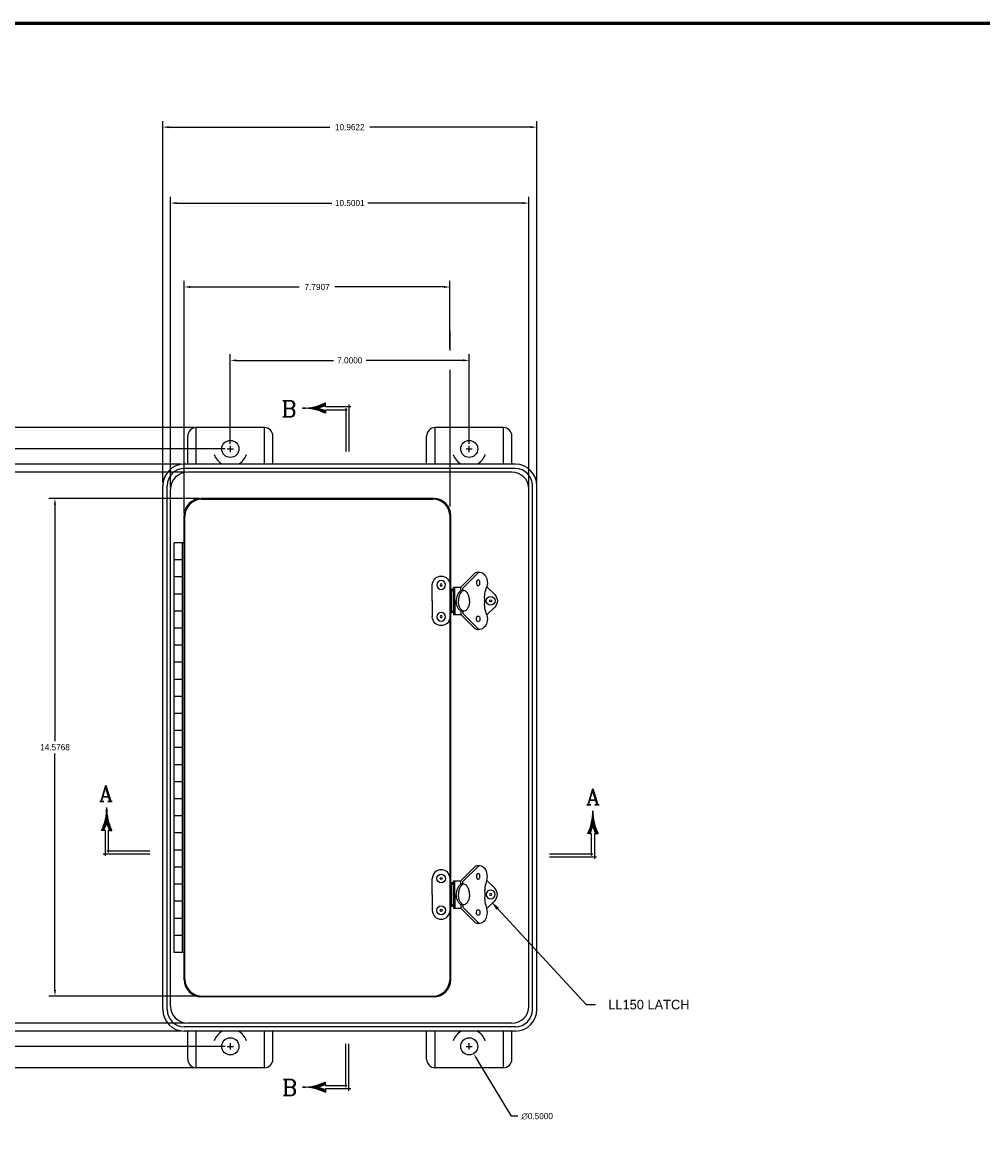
# Model space of a CAD drawing. Extents: x 0 to 96, y 0 to 62.6.
# Tile 3 of 7: x 16.4 to 44.5, y 29.8 to 62.6. Entities that reach past the tile are written whole.
import ezdxf
from ezdxf.enums import TextEntityAlignment as Align

# ---------------------------------------------------------------- set-up
doc = ezdxf.new("R2010")
doc.units = 0
doc.header["$LTSCALE"] = 2
doc.header["$MEASUREMENT"] = 0
doc.layers.get('0').update_dxf_attribs({"linetype": 'CONTINUOUS'})
doc.layers.add('DIM', color=3, linetype='CONTINUOUS')
doc.layers.add('TITLE', color=1, linetype='CONTINUOUS')
doc.styles.add('COMPLEX', font='ROMANC')
doc.dimstyles.get("Standard").update_dxf_attribs({"dimtxt": 0.18, "dimasz": 0.18, "dimexe": 0.18, "dimexo": 0.0625, "dimgap": 0.09, "dimtad": 0, "dimtih": 1, "dimtoh": 1, "dimdec": 4, "dimzin": 0, "dimdsep": 46, "dimtxsty": 'Standard', "dimcen": 0.09, "dimadec": 0, "dimazin": 0, "dimtfac": 1, "dimtdec": 4, "dimtofl": 0, "dimtmove": 0, "dimatfit": 3, "dimfxl": 0, "dimtolj": 1, "dimtzin": 0, "dimarcsym": 0})

# ---------------------------------------------------------------- blocks, each defined once
blk = doc.blocks.new('*D24')
at = {"layer": 'DIM', "color": 0, "lineweight": -2}
for p, q in [((20.496, 49.143), (20.496, 59.736)), ((31.458, 49.143), (31.458, 59.736)), ((20.676, 59.556), (25.392, 59.556)), ((31.278, 59.556), (26.562, 59.556))]:
    blk.add_line(p, q, dxfattribs=at)
at = {"layer": 'DIM', "color": 0}
for points in [[(20.676, 59.586), (20.676, 59.526), (20.496, 59.556)], [(31.278, 59.586), (31.278, 59.526), (31.458, 59.556)]]:
    blk.add_solid(points, dxfattribs=at)
at = {"layer": 'DIM', "color": 0, "insert": (25.977, 59.556), "char_height": 0.18, "attachment_point": 5}
blk.add_mtext('\\A1;10.9622', dxfattribs=at)
blk = doc.blocks.new('*D25')
at = {"layer": 'DIM', "color": 0, "lineweight": -2}
for p, q in [((21.036, 49.683), (11.848, 49.683)), ((12.028, 49.503), (12.028, 41.591)), ((12.028, 33.257), (12.028, 41.231)), ((21.036, 33.077), (11.848, 33.077))]:
    blk.add_line(p, q, dxfattribs=at)
at = {"layer": 'DIM', "color": 0}
for points in [[(11.998, 49.503), (12.058, 49.503), (12.028, 49.683)], [(11.998, 33.257), (12.058, 33.257), (12.028, 33.077)]]:
    blk.add_solid(points, dxfattribs=at)
at = {"layer": 'DIM', "color": 0, "insert": (12.028, 41.411), "char_height": 0.18, "attachment_point": 5}
blk.add_mtext('\\A1;16.6057', dxfattribs=at)
blk = doc.blocks.new('*D26')
at = {"layer": 'DIM', "color": 0, "lineweight": -2}
for p, q in [((21.165, 49.452), (14.542, 49.452)), ((14.722, 49.272), (14.722, 41.591)), ((14.722, 33.488), (14.722, 41.231)), ((21.165, 33.308), (14.542, 33.308))]:
    blk.add_line(p, q, dxfattribs=at)
at = {"layer": 'DIM', "color": 0}
for points in [[(14.692, 49.272), (14.752, 49.272), (14.722, 49.452)], [(14.692, 33.488), (14.752, 33.488), (14.722, 33.308)]]:
    blk.add_solid(points, dxfattribs=at)
at = {"layer": 'DIM', "color": 0, "insert": (14.722, 41.411), "char_height": 0.18, "attachment_point": 5}
blk.add_mtext('\\A1;16.1436', dxfattribs=at)
blk = doc.blocks.new('*D27')
at = {"layer": 'DIM', "color": 0, "lineweight": -2}
for p, q in [((20.727, 49.014), (20.727, 57.512)), ((31.227, 49.014), (31.227, 57.512)), ((20.907, 57.332), (25.452, 57.332)), ((31.047, 57.332), (26.502, 57.332))]:
    blk.add_line(p, q, dxfattribs=at)
at = {"layer": 'DIM', "color": 0}
for points in [[(20.907, 57.362), (20.907, 57.302), (20.727, 57.332)], [(31.047, 57.362), (31.047, 57.302), (31.227, 57.332)]]:
    blk.add_solid(points, dxfattribs=at)
at = {"layer": 'DIM', "color": 0, "insert": (25.977, 57.332), "char_height": 0.18, "attachment_point": 5}
blk.add_mtext('\\A1;10.5001', dxfattribs=at)
blk = doc.blocks.new('*D42')
at = {"layer": 'DIM', "color": 0, "lineweight": -2}
for p, q in [((21.561, 48.68), (17.159, 48.68)), ((17.339, 48.5), (17.339, 41.571)), ((17.339, 34.283), (17.339, 41.211)), ((21.584, 34.103), (17.159, 34.103))]:
    blk.add_line(p, q, dxfattribs=at)
at = {"layer": 'DIM', "color": 0}
for points in [[(17.309, 48.5), (17.369, 48.5), (17.339, 48.68)], [(17.309, 34.283), (17.369, 34.283), (17.339, 34.103)]]:
    blk.add_solid(points, dxfattribs=at)
at = {"layer": 'DIM', "color": 0, "insert": (17.339, 41.391), "char_height": 0.18, "attachment_point": 5}
blk.add_mtext('\\A1;14.5768', dxfattribs=at)
blk = doc.blocks.new('*D43')
at = {"layer": 'DIM', "color": 0, "lineweight": -2}
for p, q in [((22.477, 50.282), (22.477, 52.904)), ((29.477, 50.282), (29.477, 52.904)), ((22.657, 52.724), (25.497, 52.724)), ((29.297, 52.724), (26.457, 52.724))]:
    blk.add_line(p, q, dxfattribs=at)
at = {"layer": 'DIM', "color": 0}
for points in [[(22.657, 52.754), (22.657, 52.694), (22.477, 52.724)], [(29.297, 52.754), (29.297, 52.694), (29.477, 52.724)]]:
    blk.add_solid(points, dxfattribs=at)
at = {"layer": 'DIM', "color": 0, "insert": (25.977, 52.724), "char_height": 0.18, "attachment_point": 5}
blk.add_mtext('\\A1;7.0000', dxfattribs=at)
blk = doc.blocks.new('*D44')
at = {"layer": 'DIM', "color": 0, "lineweight": -2}
for p, q in [((21.124, 48.242), (21.124, 55.054)), ((21.304, 54.874), (24.494, 54.874)), ((28.734, 54.874), (25.544, 54.874)), ((28.914, 53.079), (28.914, 55.054))]:
    blk.add_line(p, q, dxfattribs=at)
at = {"layer": 'DIM', "color": 0}
for points in [[(21.304, 54.904), (21.304, 54.844), (21.124, 54.874)], [(28.734, 54.904), (28.734, 54.844), (28.914, 54.874)]]:
    blk.add_solid(points, dxfattribs=at)
at = {"layer": 'DIM', "color": 0, "insert": (25.019, 54.874), "char_height": 0.18, "attachment_point": 5}
blk.add_mtext('\\A1;7.7907', dxfattribs=at)
blk = doc.blocks.new('*D45')
at = {"layer": 'DIM', "color": 0, "lineweight": -2}
for p, q in [((22.325, 50.13), (8.984, 50.13)), ((9.164, 49.95), (9.164, 41.56)), ((9.164, 32.81), (9.164, 41.2)), ((22.325, 32.63), (8.984, 32.63))]:
    blk.add_line(p, q, dxfattribs=at)
at = {"layer": 'DIM', "color": 0}
for points in [[(9.134, 49.95), (9.194, 49.95), (9.164, 50.13)], [(9.134, 32.81), (9.194, 32.81), (9.164, 32.63)]]:
    blk.add_solid(points, dxfattribs=at)
at = {"layer": 'DIM', "color": 0, "insert": (9.164, 41.38), "char_height": 0.18, "attachment_point": 5}
blk.add_mtext('\\A1;17.4999', dxfattribs=at)
blk = doc.blocks.new('*D46')
at = {"layer": 'DIM', "color": 0, "lineweight": -2}
for p, q in [((21.415, 50.755), (5.871, 50.755)), ((6.051, 50.575), (6.051, 41.56)), ((6.051, 32.185), (6.051, 41.2)), ((21.415, 32.005), (5.871, 32.005))]:
    blk.add_line(p, q, dxfattribs=at)
at = {"layer": 'DIM', "color": 0}
for points in [[(6.021, 50.575), (6.081, 50.575), (6.051, 50.755)], [(6.021, 32.185), (6.081, 32.185), (6.051, 32.005)]]:
    blk.add_solid(points, dxfattribs=at)
at = {"layer": 'DIM', "color": 0, "insert": (6.051, 41.38), "char_height": 0.18, "attachment_point": 5}
blk.add_mtext('\\A1;18.7500', dxfattribs=at)
blk = doc.blocks.new('*D47')
at = {"layer": 'DIM', "color": 0, "lineweight": -2}
for p, q in [((29.387, 32.63), (29.567, 32.63)), ((29.477, 32.54), (29.477, 32.72)), ((30.719, 30.581), (29.7, 32.262)), ((30.899, 30.581), (30.719, 30.581))]:
    blk.add_line(p, q, dxfattribs=at)
at = {"layer": 'DIM', "color": 0}
blk.add_solid([(29.726, 32.278), (29.675, 32.247), (29.607, 32.416)], dxfattribs=at)
at = {"layer": 'DIM', "color": 0, "insert": (31.469, 30.581), "char_height": 0.18, "attachment_point": 5}
blk.add_mtext('\\A1;∅0.5000', dxfattribs=at)
blk = doc.blocks.new('*X12')
at = {"color": 0}
for p, q in [((4.169, 7.325), (4.173, 7.325)), ((4.17, 7.338), (4.172, 7.338)), ((4.17, 7.331), (4.173, 7.331)), ((4.171, 7.369), (4.171, 7.369)), ((4.171, 7.362), (4.171, 7.362)), ((4.171, 7.356), (4.171, 7.356)), ((4.171, 7.35), (4.172, 7.35)), ((4.171, 7.344), (4.172, 7.344)), ((4.148, 7.219), (4.169, 7.219)), ((4.15, 7.225), (4.171, 7.225)), ((4.152, 7.231), (4.191, 7.231)), ((4.153, 7.237), (4.189, 7.237)), ((4.155, 7.244), (4.187, 7.244)), ((4.157, 7.25), (4.186, 7.25)), ((4.158, 7.256), (4.184, 7.256)), ((4.159, 7.263), (4.183, 7.263)), ((4.161, 7.269), (4.182, 7.269)), ((4.162, 7.275), (4.18, 7.275)), ((4.163, 7.281), (4.179, 7.281)), ((4.164, 7.287), (4.178, 7.287)), ((4.165, 7.294), (4.177, 7.294)), ((4.166, 7.3), (4.176, 7.3)), ((4.167, 7.306), (4.175, 7.306)), ((4.168, 7.312), (4.175, 7.312)), ((4.169, 7.319), (4.174, 7.319)), ((4.172, 7.225), (4.193, 7.225)), ((4.174, 7.219), (4.195, 7.219)), ((4.123, 7.156), (4.145, 7.156)), ((4.126, 7.162), (4.148, 7.162)), ((4.129, 7.169), (4.151, 7.169)), ((4.132, 7.175), (4.153, 7.175)), ((4.134, 7.181), (4.156, 7.181)), ((4.137, 7.188), (4.158, 7.188)), ((4.139, 7.194), (4.16, 7.194)), ((4.141, 7.2), (4.163, 7.2)), ((4.144, 7.206), (4.165, 7.206)), ((4.146, 7.213), (4.167, 7.213)), ((4.176, 7.213), (4.197, 7.213)), ((4.178, 7.206), (4.199, 7.206)), ((4.18, 7.2), (4.201, 7.2)), ((4.182, 7.194), (4.203, 7.194)), ((4.184, 7.188), (4.206, 7.188)), ((4.187, 7.181), (4.208, 7.181)), ((4.189, 7.175), (4.211, 7.175)), ((4.192, 7.169), (4.214, 7.169)), ((4.194, 7.162), (4.216, 7.162)), ((4.197, 7.156), (4.219, 7.156))]:
    blk.add_line(p, q, dxfattribs=at)
blk = doc.blocks.new('SAAR')
for p, q in [((0.394, 0.229), (0.372, 0.229)), ((0.394, 0.229), (0.407, 0.229)), ((0.407, 0.229), (0.407, 0.015)), ((0.437, 0.229), (0.451, 0.229)), ((0.437, 0.229), (0.437, -0.018)), ((0.437, 0.229), (0.437, 0.229)), ((0.451, 0.229), (0.473, 0.229)), ((0.422, 0.03), (0, 0.03)), ((0.457, 0), (0, 0))]:
    blk.add_line(p, q)
for centre, radius, start, end in [((-0.077, 0.449), 0.5, 333.9772, 0.3646), ((0.922, 0.449), 0.5, 179.6354, 206.0228), ((-0.077, 0.449), 0.52, 335.0483, 344.0536), ((0.922, 0.449), 0.52, 195.9464, 204.9517)]:
    blk.add_arc(centre, radius, start, end)
blk.add_blockref('*X12', (-3.749, -6.922))
at = {"style": 'COMPLEX'}
blk.add_text('A', height=0.156, dxfattribs=at).set_placement((0.423, 0.512), align=Align.CENTER)
blk = doc.blocks.new('*X14')
at = {"color": 0}
for p, q in [((4.169, 7.325), (4.173, 7.325)), ((4.17, 7.338), (4.172, 7.338)), ((4.17, 7.331), (4.173, 7.331)), ((4.171, 7.369), (4.171, 7.369)), ((4.171, 7.362), (4.171, 7.362)), ((4.171, 7.356), (4.171, 7.356)), ((4.171, 7.35), (4.172, 7.35)), ((4.171, 7.344), (4.172, 7.344)), ((4.148, 7.219), (4.169, 7.219)), ((4.15, 7.225), (4.171, 7.225)), ((4.152, 7.231), (4.191, 7.231)), ((4.153, 7.237), (4.189, 7.237)), ((4.155, 7.244), (4.187, 7.244)), ((4.157, 7.25), (4.186, 7.25)), ((4.158, 7.256), (4.184, 7.256)), ((4.159, 7.263), (4.183, 7.263)), ((4.161, 7.269), (4.182, 7.269)), ((4.162, 7.275), (4.18, 7.275)), ((4.163, 7.281), (4.179, 7.281)), ((4.164, 7.287), (4.178, 7.287)), ((4.165, 7.294), (4.177, 7.294)), ((4.166, 7.3), (4.176, 7.3)), ((4.167, 7.306), (4.175, 7.306)), ((4.168, 7.312), (4.175, 7.312)), ((4.169, 7.319), (4.174, 7.319)), ((4.172, 7.225), (4.193, 7.225)), ((4.174, 7.219), (4.195, 7.219)), ((4.123, 7.156), (4.145, 7.156)), ((4.126, 7.162), (4.148, 7.162)), ((4.129, 7.169), (4.151, 7.169)), ((4.132, 7.175), (4.153, 7.175)), ((4.134, 7.181), (4.156, 7.181)), ((4.137, 7.188), (4.158, 7.188)), ((4.139, 7.194), (4.16, 7.194)), ((4.141, 7.2), (4.163, 7.2)), ((4.144, 7.206), (4.165, 7.206)), ((4.146, 7.213), (4.167, 7.213)), ((4.176, 7.213), (4.197, 7.213)), ((4.178, 7.206), (4.199, 7.206)), ((4.18, 7.2), (4.201, 7.2)), ((4.182, 7.194), (4.203, 7.194)), ((4.184, 7.188), (4.206, 7.188)), ((4.187, 7.181), (4.208, 7.181)), ((4.189, 7.175), (4.211, 7.175)), ((4.192, 7.169), (4.214, 7.169)), ((4.194, 7.162), (4.216, 7.162)), ((4.197, 7.156), (4.219, 7.156))]:
    blk.add_line(p, q, dxfattribs=at)
blk = doc.blocks.new('SAAL')
for p, q in [((-0.451, 0.229), (-0.473, 0.229)), ((-0.437, 0.229), (-0.451, 0.229)), ((-0.437, 0.229), (-0.437, 0.229)), ((-0.437, 0.229), (-0.437, -0.018)), ((-0.394, 0.229), (-0.408, 0.229)), ((-0.408, 0.229), (-0.408, 0.015)), ((-0.394, 0.229), (-0.372, 0.229)), ((-0.457, 0), (0, 0)), ((-0.422, 0.03), (0, 0.03))]:
    blk.add_line(p, q)
for centre, radius, start, end in [((-0.922, 0.449), 0.5, 333.9772, 0.3646), ((0.077, 0.449), 0.5, 179.6354, 206.0228), ((-0.922, 0.449), 0.52, 335.0483, 344.0536), ((0.077, 0.449), 0.52, 195.9464, 204.9517)]:
    blk.add_arc(centre, radius, start, end)
at = {"xscale": -1}
blk.add_blockref('*X14', (3.749, -6.922), dxfattribs=at)
at = {"style": 'COMPLEX'}
blk.add_text('A', height=0.156, dxfattribs=at).set_placement((-0.43, 0.512), align=Align.CENTER)
blk = doc.blocks.new('*X16')
at = {"color": 0}
for p, q in [((4.169, 7.325), (4.173, 7.325)), ((4.17, 7.338), (4.172, 7.338)), ((4.17, 7.331), (4.173, 7.331)), ((4.171, 7.369), (4.171, 7.369)), ((4.171, 7.362), (4.171, 7.362)), ((4.171, 7.356), (4.171, 7.356)), ((4.171, 7.35), (4.172, 7.35)), ((4.171, 7.344), (4.172, 7.344)), ((4.148, 7.219), (4.169, 7.219)), ((4.15, 7.225), (4.171, 7.225)), ((4.152, 7.231), (4.191, 7.231)), ((4.153, 7.237), (4.189, 7.237)), ((4.155, 7.244), (4.187, 7.244)), ((4.157, 7.25), (4.186, 7.25)), ((4.158, 7.256), (4.184, 7.256)), ((4.159, 7.263), (4.183, 7.263)), ((4.161, 7.269), (4.182, 7.269)), ((4.162, 7.275), (4.18, 7.275)), ((4.163, 7.281), (4.179, 7.281)), ((4.164, 7.287), (4.178, 7.287)), ((4.165, 7.294), (4.177, 7.294)), ((4.166, 7.3), (4.176, 7.3)), ((4.167, 7.306), (4.175, 7.306)), ((4.168, 7.312), (4.175, 7.312)), ((4.169, 7.319), (4.174, 7.319)), ((4.172, 7.225), (4.193, 7.225)), ((4.174, 7.219), (4.195, 7.219)), ((4.123, 7.156), (4.145, 7.156)), ((4.126, 7.162), (4.148, 7.162)), ((4.129, 7.169), (4.151, 7.169)), ((4.132, 7.175), (4.153, 7.175)), ((4.134, 7.181), (4.156, 7.181)), ((4.137, 7.188), (4.158, 7.188)), ((4.139, 7.194), (4.16, 7.194)), ((4.141, 7.2), (4.163, 7.2)), ((4.144, 7.206), (4.165, 7.206)), ((4.146, 7.213), (4.167, 7.213)), ((4.176, 7.213), (4.197, 7.213)), ((4.178, 7.206), (4.199, 7.206)), ((4.18, 7.2), (4.201, 7.2)), ((4.182, 7.194), (4.203, 7.194)), ((4.184, 7.188), (4.206, 7.188)), ((4.187, 7.181), (4.208, 7.181)), ((4.189, 7.175), (4.211, 7.175)), ((4.192, 7.169), (4.214, 7.169)), ((4.194, 7.162), (4.216, 7.162)), ((4.197, 7.156), (4.219, 7.156))]:
    blk.add_line(p, q, dxfattribs=at)
blk = doc.blocks.new('SBBB')
for p, q in [((-0.03, -0.422), (-0.03, 0)), ((0, -0.457), (0, 0)), ((-0.229, -0.394), (-0.229, -0.372)), ((-0.229, -0.394), (-0.229, -0.407)), ((-0.229, -0.407), (-0.015, -0.407)), ((-0.229, -0.437), (-0.229, -0.451)), ((-0.229, -0.437), (0.018, -0.437)), ((-0.229, -0.437), (-0.229, -0.437)), ((-0.229, -0.451), (-0.229, -0.473))]:
    blk.add_line(p, q)
for centre, radius, start, end in [((-0.449, 0.077), 0.5, 269.6354, 296.0228), ((-0.449, -0.922), 0.5, 63.9772, 90.3646), ((-0.449, 0.077), 0.52, 285.9464, 294.9517), ((-0.449, -0.922), 0.52, 65.0483, 74.0536)]:
    blk.add_arc(centre, radius, start, end)
at = {"xscale": -1, "rotation": 90}
blk.add_blockref('*X16', (6.922, 3.749), dxfattribs=at)
at = {"style": 'COMPLEX'}
blk.add_text('B', height=0.156, dxfattribs=at).set_placement((-0.578, -0.505), align=Align.CENTER)
blk = doc.blocks.new('*X18')
at = {"color": 0}
for p, q in [((4.169, 7.325), (4.173, 7.325)), ((4.17, 7.338), (4.172, 7.338)), ((4.17, 7.331), (4.173, 7.331)), ((4.171, 7.369), (4.171, 7.369)), ((4.171, 7.362), (4.171, 7.362)), ((4.171, 7.356), (4.171, 7.356)), ((4.171, 7.35), (4.172, 7.35)), ((4.171, 7.344), (4.172, 7.344)), ((4.148, 7.219), (4.169, 7.219)), ((4.15, 7.225), (4.171, 7.225)), ((4.152, 7.231), (4.191, 7.231)), ((4.153, 7.237), (4.189, 7.237)), ((4.155, 7.244), (4.187, 7.244)), ((4.157, 7.25), (4.186, 7.25)), ((4.158, 7.256), (4.184, 7.256)), ((4.159, 7.263), (4.183, 7.263)), ((4.161, 7.269), (4.182, 7.269)), ((4.162, 7.275), (4.18, 7.275)), ((4.163, 7.281), (4.179, 7.281)), ((4.164, 7.287), (4.178, 7.287)), ((4.165, 7.294), (4.177, 7.294)), ((4.166, 7.3), (4.176, 7.3)), ((4.167, 7.306), (4.175, 7.306)), ((4.168, 7.312), (4.175, 7.312)), ((4.169, 7.319), (4.174, 7.319)), ((4.172, 7.225), (4.193, 7.225)), ((4.174, 7.219), (4.195, 7.219)), ((4.123, 7.156), (4.145, 7.156)), ((4.126, 7.162), (4.148, 7.162)), ((4.129, 7.169), (4.151, 7.169)), ((4.132, 7.175), (4.153, 7.175)), ((4.134, 7.181), (4.156, 7.181)), ((4.137, 7.188), (4.158, 7.188)), ((4.139, 7.194), (4.16, 7.194)), ((4.141, 7.2), (4.163, 7.2)), ((4.144, 7.206), (4.165, 7.206)), ((4.146, 7.213), (4.167, 7.213)), ((4.176, 7.213), (4.197, 7.213)), ((4.178, 7.206), (4.199, 7.206)), ((4.18, 7.2), (4.201, 7.2)), ((4.182, 7.194), (4.203, 7.194)), ((4.184, 7.188), (4.206, 7.188)), ((4.187, 7.181), (4.208, 7.181)), ((4.189, 7.175), (4.211, 7.175)), ((4.192, 7.169), (4.214, 7.169)), ((4.194, 7.162), (4.216, 7.162)), ((4.197, 7.156), (4.219, 7.156))]:
    blk.add_line(p, q, dxfattribs=at)
blk = doc.blocks.new('SBBT')
for p, q in [((-0.229, 0.451), (-0.229, 0.473)), ((-0.229, 0.437), (-0.229, 0.451)), ((-0.229, 0.437), (-0.229, 0.437)), ((-0.229, 0.437), (0.018, 0.437)), ((0, 0.457), (0, 0)), ((-0.229, 0.394), (-0.229, 0.407)), ((-0.229, 0.407), (-0.015, 0.407)), ((-0.229, 0.394), (-0.229, 0.372)), ((-0.03, 0.422), (-0.03, 0))]:
    blk.add_line(p, q)
for centre, radius, start, end in [((-0.449, 0.922), 0.5, 269.6354, 296.0228), ((-0.449, 0.922), 0.52, 285.9464, 294.9517), ((-0.449, -0.077), 0.5, 63.9772, 90.3646), ((-0.449, -0.077), 0.52, 65.0483, 74.0536)]:
    blk.add_arc(centre, radius, start, end)
at = {"rotation": 90}
blk.add_blockref('*X18', (6.922, -3.749), dxfattribs=at)
at = {"style": 'COMPLEX'}
blk.add_text('B', height=0.156, dxfattribs=at).set_placement((-0.584, 0.338), align=Align.CENTER)
blk = doc.blocks.new('NLL150')
for p, q in [((-0.264, 0.725), (-0.259, 0.725)), ((0.315, 0.401), (0.717, 0.803)), ((0.377, 0.375), (0.843, 0.841)), ((0.809, 0.841), (0.833, 0.841)), ((-0.518, 0), (-0.518, 0.466)), ((0, 0.401), (0, 0.466)), ((0, 0.401), (0, -0.401)), ((0.075, 0.339), (0, 0.339)), ((0.041, 0.339), (0.056, 0.339)), ((0.055, 0.304), (0.055, 0.339)), ((0.075, 0.304), (0.075, 0.339)), ((0.098, 0.401), (0.315, 0.401)), ((0.098, 0), (0.098, 0.401)), ((0.141, 0), (0.141, 0.401)), ((0.315, 0.294), (0.315, 0.401)), ((0.377, 0.311), (0.377, 0.375)), ((1.311, 0.183), (1.083, 0.411)), ((-0.518, 0), (-0.518, -0.466)), ((0.041, 0.304), (0.098, 0.304)), ((0.041, 0), (0.041, 0.304)), ((0.041, 0), (0.041, -0.304)), ((0.098, 0), (0.098, -0.401)), ((0.141, 0), (0.141, -0.401)), ((0.041, -0.304), (0.098, -0.304)), ((0.055, -0.304), (0.055, -0.339)), ((0.075, -0.304), (0.075, -0.339)), ((0.315, -0.294), (0.315, -0.401)), ((0.377, -0.31), (0.377, -0.375)), ((1.311, -0.183), (1.083, -0.411)), ((0.041, -0.339), (0, -0.339)), ((0, -0.401), (0, -0.466)), ((0.041, -0.339), (0.075, -0.339)), ((0.098, -0.401), (0.315, -0.401)), ((0.315, -0.401), (0.717, -0.803)), ((0.377, -0.375), (0.843, -0.841)), ((-0.264, -0.724), (-0.259, -0.724)), ((0.809, -0.841), (0.833, -0.841))]:
    blk.add_line(p, q)
for points in [[(0.775, 0.53), (0.779, 0.497, 0.076468), (0.79, 0.472, 0.107136), (0.809, 0.452), (0.826, 0.448), (0.845, 0.453, 0.107136), (0.863, 0.472, 0.076468), (0.874, 0.497), (0.878, 0.53), (0.874, 0.564, 0.076468), (0.863, 0.589, 0.107136), (0.845, 0.608), (0.826, 0.613), (0.808, 0.608, 0.107136), (0.79, 0.589, 0.076468), (0.779, 0.564)], [(0.775, -0.53), (0.779, -0.497, -0.076468), (0.79, -0.472, -0.107136), (0.809, -0.452), (0.826, -0.448), (0.845, -0.453, -0.107136), (0.863, -0.472, -0.076468), (0.874, -0.497), (0.878, -0.53), (0.874, -0.564, -0.076468), (0.863, -0.589, -0.107136), (0.845, -0.608), (0.826, -0.613), (0.808, -0.608, -0.107136), (0.79, -0.589, -0.076468), (0.779, -0.564)]]:
    blk.add_lwpolyline(points, format="xyb", close=True)
for points in [[(0.571, 0, 0.063415), (0.555, 0.124, 0.076468), (0.514, 0.22, 0.107136), (0.442, 0.294), (0.377, 0.311, 0.147373), (0.308, 0.29, 0.107136), (0.24, 0.22, 0.076468), (0.199, 0.124, 0.063415), (0.183, 0, 0.063415)], [(0.571, 0, -0.063415), (0.555, -0.124, -0.076468), (0.514, -0.22, -0.107136), (0.442, -0.294), (0.377, -0.31, -0.147373), (0.308, -0.29, -0.107136), (0.24, -0.22, -0.076468), (0.199, -0.124, -0.063415), (0.183, 0, -0.063415)], [(0.401, -0.304, -0.068532), (0.37, -0.29, -0.107136), (0.302, -0.22, -0.076468), (0.261, -0.124, -0.063415), (0.245, 0, -0.063415)]]:
    blk.add_lwpolyline(points, format="xyb")
for centre, radius in [((-0.259, 0.466), 0.129), ((-0.259, 0.466), 0.0323), ((-0.259, -0.466), 0.129), ((-0.259, -0.466), 0.0323)]:
    blk.add_circle(centre, radius)
for centre, radius, start, end in [((-0.259, 0.466), 0.259, 90, 180), ((-0.259, 0.466), 0.259, 0, 90), ((0.809, 0.712), 0.129, 90, 135), ((0.838, 0.593), 0.248, 9.4302, 91.3485), ((1.803, 0.092), 0.788, 156.1088, 186.7262), ((0.642, 0.523), 0.455, 345.8406, 14.1594), ((0.74, 0), 0.495, 165.4857, 180), ((0.592, 0.038), 0.342, 147.9946, 165.4857), ((0.498, 0.097), 0.231, 123.5341, 147.9946), ((0.439, 0.186), 0.125, 107.8523, 123.5341), ((1.803, -0.092), 0.788, 173.2738, 203.8912), ((1.19, 0), 0.129, 0, 180), ((1.19, 0), 0.129, 180, 0), ((1.19, 0), 0.0311, 0, 180), ((1.19, 0), 0.0311, 180, 0), ((1.128, 0), 0.259, 360, 45), ((1.128, 0), 0.259, 315, 0), ((-0.259, -0.466), 0.259, 180, 270), ((-0.259, -0.466), 0.259, 270, 0), ((0.838, -0.593), 0.248, 268.6515, 350.5698), ((0.642, -0.523), 0.455, 345.8406, 14.1594), ((0.809, -0.712), 0.129, 225, 270)]:
    blk.add_arc(centre, radius, start, end)

msp = doc.modelspace()

# ---------------------------------------------------------------- linework, layer by layer
for p, q in [((21.22725, 49.68271), (21.22725, 50.50485)), ((23.47725, 50.75485), (21.47725, 50.75485)), ((21.47725, 49.68271), (21.47725, 50.75485)), ((23.47725, 49.68271), (23.47725, 50.75485)), ((23.72725, 49.68271), (23.72725, 50.50485)), ((28.22725, 49.68271), (28.22725, 50.50485)), ((28.47725, 49.68271), (28.47725, 50.75485)), ((30.47725, 50.75485), (28.47725, 50.75485)), ((30.47725, 49.68271), (30.47725, 50.75485)), ((30.72725, 49.68271), (30.72725, 50.50485)), ((30.82971, 49.55405), (21.12479, 49.55405)), ((30.82937, 49.68271), (21.12513, 49.68271)), ((30.72732, 49.45166), (21.22718, 49.45166)), ((20.49613, 33.70599), (20.49613, 49.05371)), ((20.62479, 33.70565), (20.62479, 49.05405)), ((20.72718, 33.80804), (20.72718, 48.95166)), ((31.22732, 33.80804), (31.22732, 48.95166)), ((31.32971, 33.70565), (31.32971, 49.05405)), ((31.45837, 33.70599), (31.45837, 49.05371)), ((28.43728, 48.6798), (21.62354, 48.6798)), ((21.64655, 48.65675), (28.41419, 48.65675)), ((21.12354, 34.5799), (21.12354, 48.1798)), ((21.14655, 34.60295), (21.14655, 48.15675)), ((28.91419, 34.60295), (28.91419, 48.15675)), ((28.93728, 34.5799), (28.93728, 48.1798)), ((20.8331, 35.37985), (20.8331, 47.37985)), ((21.12354, 47.37985), (20.8331, 47.37985)), ((21.0731, 35.37985), (21.0731, 47.37985)), ((21.0731, 46.87985), (20.8331, 46.87985)), ((21.0731, 46.37985), (20.8331, 46.37985)), ((21.0731, 45.87985), (20.8331, 45.87985)), ((21.0731, 45.37985), (20.8331, 45.37985)), ((21.0731, 44.87985), (20.8331, 44.87985)), ((21.0731, 44.37985), (20.8331, 44.37985)), ((21.0731, 43.87985), (20.8331, 43.87985)), ((21.0731, 43.37985), (20.8331, 43.37985)), ((21.0731, 42.87985), (20.8331, 42.87985)), ((21.0731, 42.37985), (20.8331, 42.37985)), ((21.0731, 41.87985), (20.8331, 41.87985)), ((21.0731, 41.37985), (20.8331, 41.37985)), ((21.0731, 40.87985), (20.8331, 40.87985)), ((21.0731, 40.37985), (20.8331, 40.37985)), ((21.0731, 39.87985), (20.8331, 39.87985)), ((21.0731, 39.37985), (20.8331, 39.37985)), ((21.0731, 38.87985), (20.8331, 38.87985)), ((21.0731, 38.37985), (20.8331, 38.37985)), ((21.0731, 37.87985), (20.8331, 37.87985)), ((21.0731, 37.37985), (20.8331, 37.37985)), ((21.0731, 36.87985), (20.8331, 36.87985)), ((21.0731, 36.37985), (20.8331, 36.37985)), ((21.0731, 35.87985), (20.8331, 35.87985)), ((21.12354, 35.37985), (20.8331, 35.37985)), ((21.64655, 34.10295), (28.41419, 34.10295)), ((28.43728, 34.0799), (21.62354, 34.0799)), ((30.82971, 33.20565), (21.12479, 33.20565)), ((30.72732, 33.30804), (21.22718, 33.30804)), ((30.82937, 33.07699), (21.12513, 33.07699)), ((21.22725, 32.25485), (21.22725, 33.07699)), ((21.47725, 32.00485), (21.47725, 33.07699)), ((23.47725, 32.00485), (23.47725, 33.07699)), ((23.72725, 32.25485), (23.72725, 33.07699)), ((28.22725, 32.25485), (28.22725, 33.07699)), ((28.47725, 32.00485), (28.47725, 33.07699)), ((30.47725, 32.00485), (30.47725, 33.07699)), ((30.72725, 32.25485), (30.72725, 33.07699)), ((22.38725, 32.6299), (22.56725, 32.6299)), ((23.47725, 32.00485), (21.47725, 32.00485)), ((30.47725, 32.00485), (28.47725, 32.00485))]:
    msp.add_line(p, q)
for centre in [(22.47725, 50.1298), (29.47725, 50.1298), (22.47725, 32.6299), (29.47725, 32.6299)]:
    msp.add_circle(centre, 0.25)
for centre, radius, start, end in [((21.47725, 50.50485), 0.25, 90, 180), ((23.47725, 50.50485), 0.25, 0, 90), ((28.47725, 50.50485), 0.25, 90, 180), ((30.47725, 50.50485), 0.25, 0, 90), ((22.47725, 50.1298), 0.5, 199.337729, 243.402759), ((22.47725, 50.1298), 0.5, 296.597241, 340.662271), ((29.47725, 50.1298), 0.5, 199.337729, 243.402759), ((29.47725, 50.1298), 0.5, 296.597241, 340.662271), ((21.12513, 49.05371), 0.629, 90, 180), ((21.12479, 49.05405), 0.5, 90, 180), ((30.82937, 49.05371), 0.629, 0, 90), ((30.82971, 49.05405), 0.5, 0, 90), ((21.22718, 48.95166), 0.5, 90, 180), ((30.72732, 48.95166), 0.5, 0, 90), ((21.62354, 48.1798), 0.5, 90, 180), ((21.64655, 48.15675), 0.5, 90, 180), ((28.41419, 48.15675), 0.5, 0, 90), ((28.43728, 48.1798), 0.5, 0, 90), ((21.62354, 34.5799), 0.5, 180, 270), ((21.64655, 34.60295), 0.5, 180, 270), ((28.41419, 34.60295), 0.5, 270, 0), ((28.43728, 34.5799), 0.5, 270, 0), ((21.22718, 33.80804), 0.5, 180, 270), ((30.72732, 33.80804), 0.5, 270, 0), ((21.12513, 33.70599), 0.629, 180, 270), ((21.12479, 33.70565), 0.5, 180, 270), ((30.82937, 33.70599), 0.629, 270, 0), ((30.82971, 33.70565), 0.5, 270, 0), ((22.47725, 32.6299), 0.5, 116.597241, 160.662271), ((22.47725, 32.6299), 0.5, 19.337729, 63.402759), ((29.47725, 32.6299), 0.5, 116.597241, 160.662271), ((29.47725, 32.6299), 0.5, 19.337729, 63.402759), ((21.47725, 32.25485), 0.25, 180, 270), ((23.47725, 32.25485), 0.25, 270, 360), ((28.47725, 32.25485), 0.25, 180, 270), ((30.47725, 32.25485), 0.25, 270, 0)]:
    msp.add_arc(centre, radius, start, end)
at = {"layer": 'DIM'}
for p, q in [((28.91419, 53.01612), (28.91419, 53.61336)), ((28.91419, 48.43908), (28.91419, 52.45145)), ((22.47725, 50.0398), (22.47725, 50.2198)), ((29.47725, 50.0398), (29.47725, 50.2198)), ((22.38725, 50.1298), (22.56725, 50.1298)), ((29.38725, 50.1298), (29.56725, 50.1298)), ((30.31336, 36.66031), (32.90097, 33.85897)), ((32.90097, 33.85897), (33.18197, 33.85897)), ((22.38725, 32.6299), (22.56725, 32.6299)), ((22.47725, 32.5399), (22.47725, 32.7199)), ((29.38725, 32.6299), (29.56725, 32.6299)), ((29.47725, 32.5399), (29.47725, 32.7199))]:
    msp.add_line(p, q, dxfattribs=at)
msp.add_solid([(30.27896, 36.62854), (30.34777, 36.69209), (30.1227, 36.86673)], dxfattribs=at)
at = {"layer": 'TITLE'}
for points in [[(96, 62.625), (0, 62.625), (0, 0), (96, 0)], [(95.97, 62.595), (0.03, 62.595), (0.03, 0.03), (95.97, 0.03)], [(95.94, 62.565), (0.06, 62.565), (0.06, 0.06), (95.94, 0.06)]]:
    msp.add_lwpolyline(points, close=True, dxfattribs=at)

# ---------------------------------------------------------------- block references
at = {"xscale": -1, "rotation": 180}
msp.add_blockref('NLL150', (28.91419, 45.6798), dxfattribs=at)
msp.add_blockref('NLL150', (28.91419, 37.0799))
at = {"layer": 'DIM', "xscale": 3, "yscale": 3, "zscale": 3}
for name, p in [('SBBT', (25.94977, 50.05771)), ('SAAL', (20.12113, 38.26575)), ('SAAR', (31.83337, 38.17326)), ('SBBB', (25.94977, 32.70199))]:
    msp.add_blockref(name, p, dxfattribs=at)

# ---------------------------------------------------------------- texts
at = {"layer": 'DIM'}
msp.add_text('LL150 LATCH', height=0.281, dxfattribs=at).set_placement((33.55175, 33.71246))

# ---------------------------------------------------------------- dimensions: what is measured, and where the dimension line sits
for base, p1, p2, picture, middle in [((31.45837, 59.55613), (20.49613, 49.08062), (31.45837, 49.08062), '*D24', (25.97725, 59.55613)), ((31.22732, 57.33191), (20.72718, 48.95166), (31.22732, 48.95166), '*D27', (25.97725, 57.33191)), ((21.123536, 54.874048), (28.914195, 53.01612), (21.123536, 48.179796), '*D44', (25.018865, 54.874048)), ((29.47725, 52.72445), (22.47725, 50.2198), (29.47725, 50.2198), '*D43', (25.97725, 52.72445))]:
    dim = msp.add_linear_dim(base=base, p1=p1, p2=p2, dimstyle='Standard', dxfattribs=at)
    dim.commit()
    dim.dimension.update_dxf_attribs({"geometry": picture, "text_midpoint": middle, "dimtype": 160})
for base, p1, p2, picture, middle in [((6.0509, 50.75485), (21.47725, 32.00485), (21.47725, 50.75485), '*D46', (6.0509, 41.37985)), ((9.16433, 50.1298), (22.38725, 32.6299), (22.38725, 50.1298), '*D45', (9.16433, 41.37985)), ((12.02779, 33.07699), (21.09822, 49.68271), (21.09822, 33.07699), '*D25', (12.02779, 41.4111)), ((14.72241, 49.45166), (21.22718, 33.30804), (21.22718, 49.45166), '*D26', (14.72241, 41.4111)), ((17.339066, 34.102954), (21.623536, 48.679796), (21.646554, 34.102954), '*D42', (17.339066, 41.391375))]:
    dim = msp.add_linear_dim(base=base, p1=p1, p2=p2, angle=90, dimstyle='Standard', dxfattribs=at)
    dim.commit()
    dim.dimension.update_dxf_attribs({"geometry": picture, "text_midpoint": middle, "dimtype": 160})
dim = msp.add_diameter_dim_2p(p1=(29.34763, 32.84367), p2=(29.60688, 32.41613), dimstyle='Standard', dxfattribs=at)
dim.commit()
dim.dimension.update_dxf_attribs({"geometry": '*D47', "text_midpoint": (31.46937, 30.58148), "dimtype": 163})

doc.saveas('drawing.dxf')
